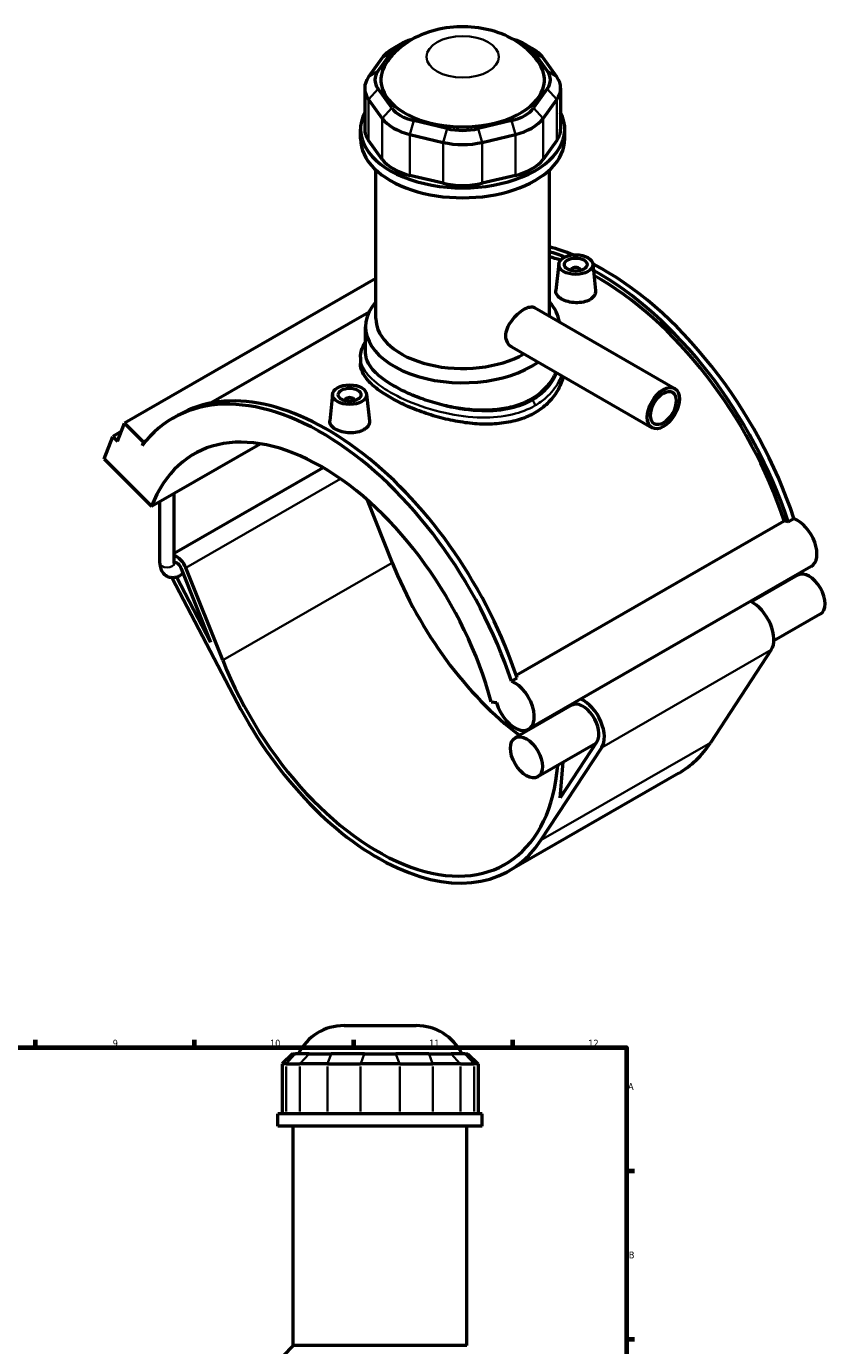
# Model space of a CAD drawing. Header units: millimetres. Extents: x 0 to 909, y -438 to 1024.
# Tile 5 of 5: x 557 to 909, y 443 to 1024. Entities that reach past the tile are written whole.
import ezdxf

# ---------------------------------------------------------------- set-up
doc = ezdxf.new("R2010")
doc.units = ezdxf.units.MM
for name, color, linetype, lineweight in [('Border (ANSI)', 7, 'Continuous', 70), ('Visible (ANSI)', 7, 'Continuous', 50), ('Visible Narrow (ANSI)', 7, 'Continuous', 35)]:
    doc.layers.add(name, color=color, linetype=linetype, lineweight=lineweight)
doc.styles.add('Note Text (ANSI)', font='tahoma.ttf')

# ---------------------------------------------------------------- blocks, each defined once
blk = doc.blocks.new('Borders Default Border')
at = {"layer": 'Border (ANSI)'}
for p, q in [((560.67, 574), (560.67, 577.45)), ((630.75, 574), (630.75, 577.45)), ((700.83, 574), (700.83, 577.45)), ((770.92, 574), (770.92, 577.45)), ((821, 519.75), (824.45, 519.75)), ((821, 445.5), (824.45, 445.5))]:
    blk.add_line(p, q, dxfattribs=at)
at = {"layer": 'Border (ANSI)', "flags": 128}
blk.add_lwpolyline([(20, 20), (20, 574), (821, 574), (821, 20), (20, 20)], dxfattribs=at)
at = {"layer": 'Border (ANSI)', "color": 230, "true_color": 0xff0080, "attachment_point": 7, "style": 'Note Text (ANSI)'}
for s, insert, char_height in [('9', (594.7, 574.34), 3.05), ('10', (663.96, 574.34), 3.048), ('11', (734.04, 574.4), 3.048), ('12', (804.13, 574.4), 3.048), ('A', (821.63, 555.35), 3.05), ('B', (821.99, 481.1), 3.05)]:
    blk.add_mtext(s, dxfattribs=dict(at, insert=insert, char_height=char_height))

msp = doc.modelspace()

# ---------------------------------------------------------------- linework, layer by layer
at = {"layer": 'Visible (ANSI)'}
for p, q in [((711.543, 1004.326), (717.59, 1012.733)), ((721.443, 1016.068), (718.249, 1014.214)), ((776.195, 1016.068), (779.389, 1014.214)), ((780.048, 1012.733), (786.095, 1004.326)), ((713.433, 1010.046), (707.386, 1001.639)), ((790.252, 1001.639), (784.205, 1010.046)), ((705.673, 996.681), (705.673, 978.654)), ((717.59, 987.986), (711.543, 996.393)), ((786.095, 996.393), (780.048, 987.986)), ((791.965, 996.681), (791.965, 978.654)), ((707.386, 991.722), (713.433, 983.315)), ((784.205, 983.315), (790.252, 991.722)), ((741.931, 978.894), (727.332, 982.376)), ((770.306, 982.376), (755.707, 978.894)), ((703.819, 974.313), (703.819, 978.654)), ((793.819, 974.313), (793.819, 978.654)), ((713.433, 965.288), (707.386, 973.695)), ((725.61, 976.303), (740.209, 972.821)), ((757.429, 972.821), (772.028, 976.303)), ((790.252, 973.695), (784.205, 965.288)), ((710.569, 895.215), (710.569, 960.662)), ((787.069, 896.173), (787.069, 960.662)), ((740.209, 954.794), (725.61, 958.276)), ((772.028, 958.276), (757.429, 954.794)), ((791.114, 919.242), (789.855, 907.5)), ((806.085, 919.242), (807.341, 907.53)), ((710.569, 912.839), (599.86, 849.086)), ((796.599, 916.524), (796.599, 916.337)), ((800.599, 916.524), (800.599, 916.337)), ((707.602, 898.069), (637.996, 857.985)), ((780.392, 900.019), (842.198, 864.427)), ((706.069, 880.016), (706.069, 891.536)), ((703.819, 878.127), (703.819, 875.381)), ((770.411, 882.687), (832.217, 847.095)), ((691.553, 861.909), (690.294, 850.166)), ((706.524, 861.909), (707.78, 850.197)), ((697.039, 859.004), (697.039, 859.19)), ((701.039, 859.004), (701.039, 859.19)), ((596.813, 841.161), (599.86, 849.086)), ((599.86, 849.086), (608.233, 840.742)), ((621.313, 851.338), (623.802, 852.771)), ((590.911, 833.341), (594.72, 843.247)), ((598.439, 845.389), (594.72, 843.247)), ((594.72, 843.247), (596.813, 841.161)), ((608.233, 840.742), (607.61, 839.124)), ((609.501, 841.472), (608.233, 840.742)), ((611.842, 812.48), (659.675, 840.025)), ((590.911, 833.341), (611.842, 812.48)), ((687.407, 829.477), (621.803, 791.699)), ((615.503, 787.391), (615.503, 814.589)), ((621.803, 787.391), (621.803, 818.216)), ((706.817, 815.282), (717.798, 787.63)), ((772.354, 738.022), (890.466, 806.038)), ((892.225, 805.63), (894.714, 807.063)), ((624.923, 785.079), (637.818, 752.607)), ((643.127, 744.63), (626.974, 785.309)), ((902.308, 785.931), (777.857, 714.264)), ((620.695, 781.135), (649.515, 726.018)), ((637.818, 752.607), (622.78, 781.366)), ((625.811, 782.842), (624.581, 782.134)), ((896.395, 782.17), (875.945, 770.394)), ((906.328, 764.922), (885.878, 753.146)), ((884.729, 749.208), (857.954, 708.321)), ((770.263, 735.397), (772.752, 736.83)), ((761.346, 726.386), (763.761, 726.012)), ((796.834, 724.837), (771.944, 710.504)), ((807.481, 708), (781.877, 693.256)), ((783.284, 665.322), (810.058, 706.208)), ((807.967, 708.742), (791.742, 683.965)), ((791.742, 683.965), (793.037, 699.682)), ((843.98, 694.894), (769.309, 651.894)), ((696.564, 583.695), (728.363, 583.695)), ((673.818, 571.305), (669.318, 566.805)), ((673.818, 571.305), (675.188, 571.305)), ((681.235, 571.305), (675.188, 571.305)), ((681.235, 571.305), (690.976, 571.305)), ((705.575, 571.305), (690.976, 571.305)), ((705.575, 571.305), (719.352, 571.305)), ((733.951, 571.305), (719.352, 571.305)), ((733.951, 571.305), (743.693, 571.305)), ((749.74, 571.305), (743.693, 571.305)), ((749.74, 571.305), (751.11, 571.305)), ((751.11, 571.305), (755.61, 566.805)), ((671.03, 566.805), (669.318, 566.805)), ((669.318, 566.805), (669.318, 544.755)), ((671.03, 566.805), (677.077, 566.805)), ((689.254, 566.805), (677.077, 566.805)), ((689.254, 566.805), (703.853, 566.805)), ((721.074, 566.805), (703.853, 566.805)), ((721.074, 566.805), (735.673, 566.805)), ((747.85, 566.805), (735.673, 566.805)), ((747.85, 566.805), (753.897, 566.805)), ((755.61, 566.805), (753.897, 566.805)), ((755.61, 566.805), (755.61, 544.755)), ((757.464, 544.755), (667.464, 544.755)), ((667.464, 539.445), (667.464, 544.755)), ((757.464, 539.445), (757.464, 544.755)), ((757.464, 539.445), (667.464, 539.445)), ((674.214, 442.695), (674.214, 539.445)), ((750.714, 442.695), (750.714, 539.445)), ((674.214, 442.695), (669.714, 438.195)), ((750.714, 442.695), (674.214, 442.695))]:
    msp.add_line(p, q, dxfattribs=at)
for centre, start, end in [((696.564, 561.195), 90, 153.299081), ((728.363, 561.195), 26.700919, 90)]:
    msp.add_arc(centre, 22.5, start, end, dxfattribs=at)
for centre, major_axis, ratio, start_param, end_param in [((734.22, 1008.767), (-18, 0), 0.5758617, 5.1604202, 5.8904862), ((763.418, 1008.767), (18, 0), 0.5758617, 0.3926991, 1.1227651), ((734.22, 1005.088), (-22.5, 0), 0.5758617, 5.5016397, 5.8904862), ((763.418, 1005.088), (-22.5, 0), 0.5758617, 3.5342917, 3.9231383), ((748.819, 1000.36), (-36, 0), 0.5758617, 5.9210423, 9.786921), ((728.173, 996.681), (-22.5, 0), 0.5758617, 5.8904862, 6.6758844), ((728.173, 1000.36), (-18, 0), 0.5758617, 5.8904862, 6.6758844), ((769.465, 1000.36), (18, 0), 0.5758617, 5.8904862, 6.6758844), ((769.465, 996.681), (22.5, 0), 0.5758617, 5.8904862, 6.6758844), ((748.819, 978.654), (-45, 0), 0.5758617, 5.9951502, 9.712813), ((734.22, 988.274), (22.5, 0), 0.5758617, 3.5342917, 4.3196899), ((734.22, 991.953), (-18, 0), 0.5758617, 0.3926991, 1.1780972), ((763.418, 991.953), (18, 0), 0.5758617, 5.1050881, 5.8904862), ((763.418, 988.274), (22.5, 0), 0.5758617, 5.1050881, 5.8904862), ((728.173, 978.654), (-22.5, 0), 0.5758617, 0, 0.3926991), ((748.819, 988.47), (-18, 0), 0.5758617, 1.1780972, 1.9634954), ((769.465, 978.654), (22.5, 0), 0.5758617, 5.8904862, 6.2831853), ((748.819, 974.313), (-45, 0), 0.5758617, 0, 3.1415927), ((748.819, 984.791), (22.5, 0), 0.5758617, 4.3196899, 5.1050881), ((734.22, 970.247), (-22.5, 0), 0.5758617, 0.3926991, 1.1780972), ((763.418, 970.247), (22.5, 0), 0.5758617, 5.1050881, 5.8904862), ((748.819, 966.764), (-22.5, 0), 0.5758617, 1.1780972, 1.9634954), ((811.044, 809.642), (-65.281, 113.362), 0.5780931, 5.6469359, 5.7619074), ((808.555, 808.209), (65.281, -113.362), 0.5780931, 2.5184687, 2.5925542), ((808.555, 808.209), (-64.001, 111.139), 0.5780931, 5.6848032, 5.738926), ((811.044, 809.642), (-65.281, 113.362), 0.5780931, 4.3694381, 5.5534282), ((798.599, 916.524), (-2, 0), 0.5758617, 2.9729035, 6.4518745), ((808.555, 808.209), (65.281, -113.362), 0.5780931, 1.2278455, 2.3815101), ((808.555, 808.209), (-64.001, 111.139), 0.5780931, 4.3724925, 5.5209345), ((748.819, 891.536), (-42.75, 0), 0.5758617, 5.8202306, 8.7425363), ((748.819, 891.536), (42.75, 0), 0.5758617, 0.0870062, 0.4629547), ((748.819, 895.215), (-38.25, 0), 0.5758617, 0, 2.3531798), ((686.594, 737.976), (-65.281, 113.362), 0.5780931, 4.3694381, 6.5230968), ((689.083, 739.409), (-65.281, 113.362), 0.5780931, 4.3694381, 6.2831853), ((699.039, 859.19), (-2, 0), 0.5758617, 2.9729035, 6.4518745), ((686.594, 737.976), (-56.141, 97.491), 0.5780931, 4.2779904, 6.7214513), ((893.773, 794.997), (-6.046, 10.499), 0.5780931, 5.6814083, 5.8960378), ((896.262, 796.43), (6.046, -10.499), 0.5780931, 0, 2.5398157), ((623.009, 784.864), (-3.256, 5.654), 0.5780931, 4.4658305, 5.7641285), ((623.009, 784.864), (-1.572, 2.73), 0.5780931, 4.4658305, 6.0717532), ((786.154, 795.309), (56.141, -97.491), 0.5780931, 4.4658305, 5.343717), ((901.361, 773.546), (-4.966, 8.624), 0.5780931, 3.1415927, 6.2831853), ((876.471, 759.213), (6.651, -11.549), 0.5780931, 0.2846429, 2.4494404), ((711.484, 752.309), (56.141, -97.491), 0.5780931, 4.4658305, 6.9796103), ((771.811, 724.763), (6.046, -10.499), 0.5780931, 4.2779904, 8.823001), ((801.801, 716.213), (6.651, -11.549), 0.5780931, 0.2846429, 2.4494404), ((711.484, 752.309), (57.825, -100.415), 0.5780931, 4.6420787, 6.5678282), ((801.801, 716.213), (6.651, -11.549), 0.5780931, 3.8337449, 3.869222), ((801.801, 716.213), (4.966, -8.624), 0.5780931, 0.2846429, 3.1415927), ((786.154, 795.309), (57.825, -100.415), 0.5780931, 0, 0.2846429)]:
    msp.add_ellipse(centre, major_axis=major_axis, ratio=ratio, start_param=start_param, end_param=end_param, dxfattribs=at)
for centre, major_axis, ratio in [((798.599, 918.976), (-7.5, 0), 0.5758617), ((798.599, 918.976), (-5, 0), 0.5758617), ((837.207, 855.761), (-4.99, -8.666), 0.5780931), ((699.039, 861.643), (-7.5, 0), 0.5758617), ((699.039, 861.643), (-5, 0), 0.5758617), ((837.207, 855.761), (-3.992, -6.933), 0.5780931), ((776.91, 701.88), (-4.966, 8.624), 0.5780931)]:
    msp.add_ellipse(centre, major_axis=major_axis, ratio=ratio, dxfattribs=at)
for points, knots in [([(782.484, 1007.704), (780.661, 1010.476), (778.544, 1012.708), (773.494, 1016.937), (770.505, 1018.659), (763.627, 1021.68), (759.707, 1022.705), (751.566, 1023.858), (747.341, 1023.909), (738.926, 1022.941), (734.737, 1021.935), (726.676, 1018.512), (722.746, 1016.192), (717.716, 1011.157), (716.368, 1009.549), (715.154, 1007.704)], [1.1475412, 1.1475412, 1.1475412, 1.1475412, 1.3877453, 1.3877453, 1.7046308, 1.7046308, 2.1150689, 2.1150689, 2.5533422, 2.5533422, 2.9915614, 2.9915614, 3.4049722, 3.4049722, 3.5648478, 3.5648478, 3.5648478, 3.5648478]), ([(804.803, 903.508), (804.025, 903.06), (803.038, 902.685), (800.878, 902.219), (799.705, 902.127), (797.505, 902.192), (796.333, 902.352), (794.177, 902.915), (793.192, 903.317), (791.637, 904.212), (790.962, 904.767), (790.064, 905.962), (789.842, 906.604), (789.839, 907.303), (789.844, 907.401), (789.855, 907.5)], [0, 0, 0, 0, 0.3301963, 0.3301963, 0.6603926, 0.6603926, 0.9903622, 0.9903622, 1.3203318, 1.3203318, 1.6503014, 1.6503014, 1.9802711, 1.9802711, 2.0332726, 2.0332726, 2.0332726, 2.0332726]), ([(807.34, 907.53), (807.352, 907.419), (807.359, 907.309), (807.362, 906.536), (807.145, 905.827), (806.254, 904.537), (805.581, 903.956), (804.803, 903.508)], [4.56693155, 4.56693155, 4.56693155, 4.56693155, 4.62093469, 4.62093469, 4.95113098, 4.95113098, 5.28132727, 5.28132727, 5.28132727, 5.28132727]), ([(770.411, 882.687), (770.407, 882.689), (770.404, 882.691), (769.656, 883.124), (768.987, 883.8), (768.084, 885.5), (767.854, 886.523), (767.854, 888.587), (768.084, 889.758), (768.987, 892.084), (769.656, 893.24), (771.143, 895.271), (772.06, 896.284), (773.976, 898.021), (774.974, 898.747), (776.758, 899.775), (777.659, 900.142), (779.22, 900.409), (779.885, 900.31), (780.392, 900.019)], [2.2695252, 2.2695252, 2.2695252, 2.2695252, 2.2714753, 2.2714753, 2.6500969, 2.6500969, 3.0287186, 3.0287186, 3.4073403, 3.4073403, 3.7859619, 3.7859619, 4.1645199, 4.1645199, 4.5430779, 4.5430779, 4.9216359, 4.9216359, 5.2982438, 5.2982438, 5.2982438, 5.2982438]), ([(703.819, 878.127), (703.819, 879.199), (703.986, 880.269), (704.644, 882.414), (705.152, 883.486), (705.89, 884.658), (705.978, 884.794), (706.069, 884.929)], [23.9351771, 23.9351771, 23.9351771, 23.9351771, 24.5253236, 24.5253236, 25.1517869, 25.1517869, 25.2341264, 25.2341264, 25.2341264, 25.2341264]), ([(718.59, 865.446), (716.678, 866.547), (714.889, 867.721), (711.744, 870.139), (710.388, 871.385), (708.215, 873.884), (707.396, 875.141), (706.323, 877.618), (706.069, 878.839), (706.069, 880.016)], [6.491134, 6.491134, 6.491134, 6.491134, 7.3023663, 7.3023663, 8.1135985, 8.1135985, 8.9248308, 8.9248308, 9.736063, 9.736063, 9.736063, 9.736063]), ([(780.639, 853.67), (778.622, 852.508), (776.347, 851.508), (771.408, 849.946), (768.744, 849.384), (763.201, 848.713), (760.318, 848.602), (754.531, 848.772), (751.626, 849.052), (746.014, 849.883), (743.11, 850.464), (737.321, 851.913), (734.437, 852.779), (728.893, 854.712), (726.228, 855.778), (721.289, 858.01), (719.015, 859.175), (714.983, 861.497), (713.099, 862.726), (709.787, 865.246), (708.36, 866.536), (706.074, 869.113), (705.213, 870.403), (704.085, 872.936), (703.819, 874.181), (703.819, 875.381)], [0, 0, 0, 0, 0.8557289, 0.8557289, 1.7114579, 1.7114579, 2.5671868, 2.5671868, 3.4229158, 3.4229158, 4.2781515, 4.2781515, 5.1333871, 5.1333871, 5.9886228, 5.9886228, 6.8438585, 6.8438585, 7.6990942, 7.6990942, 8.5543298, 8.5543298, 9.4095655, 9.4095655, 10.2648012, 10.2648012, 10.2648012, 10.2648012]), ([(789.832, 871.503), (789.41, 870.504), (788.91, 869.525), (787.25, 866.785), (785.894, 865.106), (782.75, 862.11), (780.961, 860.795), (779.048, 859.693), (777.135, 858.592), (774.977, 857.635), (770.289, 856.119), (767.759, 855.561), (762.493, 854.863), (759.753, 854.723), (754.251, 854.811), (751.488, 855.039), (746.151, 855.757), (743.389, 856.273), (737.886, 857.583), (735.146, 858.376), (729.879, 860.161), (727.348, 861.154), (722.66, 863.246), (720.502, 864.345), (718.59, 865.446)], [23.9129067, 23.9129067, 23.9129067, 23.9129067, 24.3414336, 24.3414336, 25.1529849, 25.1529849, 25.9645362, 25.9645362, 25.9645362, 26.7760875, 26.7760875, 27.5876387, 27.5876387, 28.39919, 28.39919, 29.2107413, 29.2107413, 30.0219735, 30.0219735, 30.8332057, 30.8332057, 31.644438, 31.644438, 32.4556702, 32.4556702, 32.4556702, 32.4556702]), ([(793.106, 869.618), (793.068, 869.467), (793.029, 869.317), (792.425, 867.091), (791.564, 865.046), (789.279, 861.209), (787.852, 859.416), (784.541, 856.226), (782.656, 854.831), (780.639, 853.67)], [24.7464166, 24.7464166, 24.7464166, 24.7464166, 24.8082471, 24.8082471, 25.663976, 25.663976, 26.519705, 26.519705, 27.3754339, 27.3754339, 27.3754339, 27.3754339]), ([(705.242, 846.175), (704.464, 845.727), (703.478, 845.352), (701.318, 844.886), (700.144, 844.794), (697.945, 844.858), (696.773, 845.019), (694.616, 845.582), (693.632, 845.984), (692.076, 846.879), (691.401, 847.433), (690.504, 848.629), (690.282, 849.271), (690.278, 849.97), (690.284, 850.068), (690.295, 850.166)], [2.6406636, 2.6406636, 2.6406636, 2.6406636, 2.9708599, 2.9708599, 3.3010562, 3.3010562, 3.6310258, 3.6310258, 3.9609955, 3.9609955, 4.2909651, 4.2909651, 4.6209347, 4.6209347, 4.6739362, 4.6739362, 4.6739362, 4.6739362]), ([(707.78, 850.197), (707.792, 850.086), (707.798, 849.976), (707.801, 849.203), (707.584, 848.494), (706.694, 847.204), (706.02, 846.623), (705.242, 846.175)], [7.20759518, 7.20759518, 7.20759518, 7.20759518, 7.26159833, 7.26159833, 7.59179461, 7.59179461, 7.9219909, 7.9219909, 7.9219909, 7.9219909]), ([(615.503, 787.391), (615.503, 786.579), (615.611, 785.76), (616.135, 784.197), (616.543, 783.446), (617.588, 782.324), (618.145, 781.913), (619.334, 781.357), (619.955, 781.199), (621.25, 781.085), (621.919, 781.153), (623.276, 781.482), (623.952, 781.772), (624.581, 782.134)], [1.5707963, 1.5707963, 1.5707963, 1.5707963, 1.8849556, 1.8849556, 2.1821831, 2.1821831, 2.4073082, 2.4073082, 2.6201867, 2.6201867, 2.8610252, 2.8610252, 3.1415927, 3.1415927, 3.1415927, 3.1415927]), ([(621.803, 787.391), (621.803, 787.234), (621.818, 787.113), (621.845, 786.979), (621.857, 786.949), (621.857, 786.949)], [1.57079633, 1.57079633, 1.57079633, 1.57079633, 1.77520851, 1.77520851, 1.94041406, 1.94041406, 1.94041406, 1.94041406])]:
    msp.add_open_spline(points, degree=3, knots=knots, dxfattribs=at)
at = {"layer": 'Visible Narrow (ANSI)'}
for p, q in [((717.59, 1012.733), (713.433, 1010.046)), ((780.048, 1012.733), (784.205, 1010.046)), ((711.543, 1004.326), (707.386, 1001.639)), ((786.095, 1004.326), (790.252, 1001.639)), ((711.543, 996.393), (707.386, 991.722)), ((786.095, 996.393), (790.252, 991.722)), ((707.386, 973.695), (707.386, 991.722)), ((790.252, 991.722), (790.252, 973.695)), ((717.59, 987.986), (713.433, 983.315)), ((713.433, 983.315), (713.433, 965.288)), ((727.332, 982.376), (725.61, 976.303)), ((770.306, 982.376), (772.028, 976.303)), ((780.048, 987.986), (784.205, 983.315)), ((784.205, 965.288), (784.205, 983.315)), ((741.931, 978.894), (740.209, 972.821)), ((755.707, 978.894), (757.429, 972.821)), ((725.61, 958.276), (725.61, 976.303)), ((740.209, 972.821), (740.209, 954.794)), ((757.429, 954.794), (757.429, 972.821)), ((772.028, 976.303), (772.028, 958.276)), ((695.087, 824.533), (626.974, 785.309)), ((717.798, 787.63), (643.127, 744.63)), ((884.729, 749.208), (810.058, 706.208)), ((857.954, 708.321), (783.284, 665.322)), ((674.98, 571.08), (671.238, 567.03)), ((677.285, 567.03), (681.027, 571.08)), ((690.89, 571.08), (689.34, 567.03)), ((705.489, 571.08), (703.939, 567.03)), ((719.438, 571.08), (720.988, 567.03)), ((734.037, 571.08), (735.587, 567.03)), ((743.901, 571.08), (747.642, 567.03)), ((749.948, 571.08), (753.689, 567.03)), ((671.03, 545.857), (671.03, 565.702)), ((677.077, 565.702), (677.077, 545.857)), ((689.254, 545.857), (689.254, 565.702)), ((703.853, 565.702), (703.853, 545.857)), ((721.074, 545.857), (721.074, 565.702)), ((735.673, 565.702), (735.673, 545.857)), ((747.85, 545.857), (747.85, 565.702)), ((753.897, 565.702), (753.897, 545.857))]:
    msp.add_line(p, q, dxfattribs=at)
msp.add_ellipse((748.819, 1010.489), major_axis=(-15.899, 0), ratio=0.5758617, dxfattribs=at)
for centre, major_axis, ratio, start_param, end_param in [((779.048, 857.749), (-1.123, 1.95), 0.5780931, 3.9289245, 5.1676385), ((618.653, 787.391), (3.15, 0), 0.5758617, 3.1415927, 6.2831853), ((623.009, 784.864), (1.572, -2.73), 0.5780931, 0, 1.3242379)]:
    msp.add_ellipse(centre, major_axis=major_axis, ratio=ratio, start_param=start_param, end_param=end_param, dxfattribs=at)
for points, knots in [([(703.82, 878.126), (703.821, 876.152), (704.476, 874.171), (707.34, 869.804), (709.847, 867.416), (716.354, 862.892), (720.301, 860.754), (729.709, 856.716), (735.288, 854.884), (746.401, 852.394), (751.915, 851.666), (761.932, 851.521), (766.477, 851.954), (774.309, 853.828), (777.681, 855.13), (780.639, 856.833)], [-23.9351771, -23.9351771, -23.9351771, -23.9351771, -22.6407604, -22.6407604, -21.0770672, -21.0770672, -19.5621352, -19.5621352, -17.8586991, -17.8586991, -16.2705861, -16.2705861, -14.8830779, -14.8830779, -13.6775543, -13.6775543, -13.6775543, -13.6775543]), ([(718.59, 865.446), (717.261, 866.211), (716.017, 866.993), (711.667, 869.991), (709.224, 872.266), (706.097, 876.853), (705.456, 879.168), (705.846, 881.896), (705.941, 882.324), (706.07, 882.752)], [20.5163331, 20.5163331, 20.5163331, 20.5163331, 21.0770672, 21.0770672, 22.6407604, 22.6407604, 24.2467008, 24.2467008, 24.545708, 24.545708, 24.545708, 24.545708]), ([(790.338, 871.211), (790.069, 870.54), (789.765, 869.879), (788.146, 866.766), (786.379, 864.487), (782.804, 861.279), (781.258, 860.164), (779.567, 859.19)], [38.8458334, 38.8458334, 38.8458334, 38.8458334, 39.1500222, 39.1500222, 40.3069703, 40.3069703, 41.0326629, 41.0326629, 41.0326629, 41.0326629]), ([(780.639, 856.833), (782.419, 857.858), (784.049, 859.027), (787.826, 862.376), (789.7, 864.745), (791.553, 868.2), (791.973, 869.124), (792.33, 870.064)], [-41.0326629, -41.0326629, -41.0326629, -41.0326629, -40.3069703, -40.3069703, -39.1500222, -39.1500222, -38.742049, -38.742049, -38.742049, -38.742049]), ([(779.567, 859.19), (776.757, 857.572), (773.547, 856.349), (766.077, 854.628), (761.737, 854.265), (752.154, 854.524), (746.871, 855.291), (736.207, 857.811), (730.845, 859.627), (723.361, 862.888), (720.852, 864.143), (718.59, 865.446)], [13.6775543, 13.6775543, 13.6775543, 13.6775543, 14.8830779, 14.8830779, 16.2705861, 16.2705861, 17.8586991, 17.8586991, 19.5621352, 19.5621352, 20.5163331, 20.5163331, 20.5163331, 20.5163331])]:
    msp.add_open_spline(points, degree=3, knots=knots, dxfattribs=at)

# ---------------------------------------------------------------- block references
msp.add_blockref('Borders Default Border', (0, 0))

doc.saveas('drawing.dxf')
